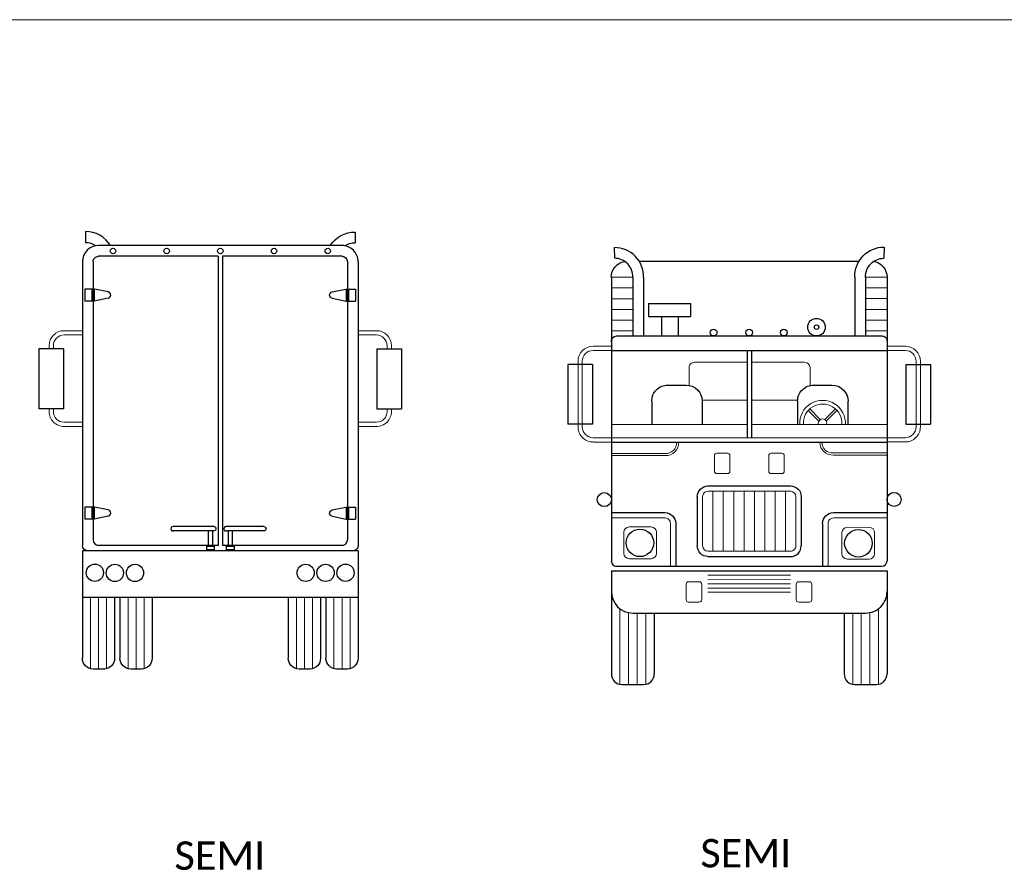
# Model space of a CAD drawing. Extents: x 3480 to 4622, y 4336 to 4703.
# Tile 22 of 33: x 4048 to 4079, y 4609 to 4635. Entities that reach past the tile are written whole.
import ezdxf

# ---------------------------------------------------------------- set-up
doc = ezdxf.new("R2010")
doc.units = 0
doc.header["$MEASUREMENT"] = 0
doc.layers.add('P_MISC_NoPlot', color=7, linetype='Continuous', lineweight=18, plot=False)
doc.layers.add('P_MISC_TXT', color=7, linetype='Continuous')
doc.styles.add('CalibriLight', font='calibril.ttf')

# ---------------------------------------------------------------- blocks, each defined once
blk = doc.blocks.new('Semi - back')
at = {"layer": 'P_MISC_TXT', "linetype": 'Continuous', "lineweight": 30}
for p, q in [((-0.4158, 1.3489), (-0.4154, 1.3144)), ((0.4159, 1.3475), (0.4155, 1.3144)), ((0.3747, 1.3058), (-0.3756, 1.3058)), ((-0.4249, 1.2562), (-0.4249, 1.0585)), ((0.4251, 1.2561), (0.4251, 1.0584)), ((-0.4249, 1.0585), (-0.425, 0.3813)), ((0.4251, 1.0584), (0.425, 0.3812)), ((0.425, 0.3647), (-0.425, 0.3647)), ((-0.425, 0.3647), (-0.425, 0.2206)), ((0.425, 0.3647), (0.425, 0.2205)), ((-0.425, 0.2868), (-0.425, 0.0331)), ((0.425, 0.2868), (0.425, 0.0331)), ((0.425, 0.2205), (-0.425, 0.2206)), ((-0.3257, 0.2206), (-0.3257, 0.0331)), ((-0.3091, 0.2206), (-0.3091, 0.0331)), ((-0.2098, 0.2206), (-0.2098, 0.0331)), ((0.2099, 0.2205), (0.2099, 0.0331)), ((0.3092, 0.2205), (0.3092, 0.0331)), ((0.3257, 0.2205), (0.3257, 0.0331)), ((-0.3561, 0), (-0.3919, 0)), ((-0.2429, 0), (-0.276, 0)), ((0.2761, 0), (0.243, 0)), ((0.3919, 0), (0.3588, 0))]:
    blk.add_line(p, q, dxfattribs=at)
at = {"layer": 'P_MISC_TXT', "linetype": 'Continuous', "lineweight": 25}
for p, q in [((-0.3918, 1.2562), (-0.3918, 0.3978)), ((-0.0066, 1.2727), (-0.3753, 1.2727)), ((-0.0066, 1.2727), (-0.0066, 0.3812)), ((0.0067, 1.2727), (0.0066, 0.3812)), ((0.3754, 1.2727), (0.0067, 1.2727)), ((0.3919, 1.2561), (0.3919, 0.3978)), ((-0.4174, 1.1718), (-0.4174, 1.1348)), ((-0.3879, 1.1718), (-0.4174, 1.1718)), ((-0.3956, 1.1718), (-0.3956, 1.1348)), ((-0.3881, 1.1718), (-0.3881, 1.1348)), ((-0.3455, 1.163), (-0.3878, 1.1718)), ((0.3451, 1.163), (0.3874, 1.1719)), ((0.3876, 1.1719), (0.417, 1.1719)), ((0.3877, 1.1719), (0.3877, 1.1348)), ((0.3952, 1.1719), (0.3952, 1.1348)), ((0.417, 1.1719), (0.417, 1.1348)), ((-0.3881, 1.1348), (-0.4174, 1.1348)), ((-0.3455, 1.1436), (-0.3881, 1.1348)), ((0.3451, 1.1436), (0.3877, 1.1348)), ((0.3877, 1.1348), (0.417, 1.1348)), ((-0.5587, 0.9874), (-0.5588, 0.8027)), ((-0.4829, 0.9874), (-0.5587, 0.9874)), ((-0.4829, 0.9874), (-0.4829, 0.8027)), ((0.483, 0.9874), (0.483, 0.8027)), ((0.483, 0.9874), (0.5588, 0.9874)), ((0.5588, 0.9874), (0.5589, 0.8027)), ((-0.4829, 0.8027), (-0.5588, 0.8027)), ((0.483, 0.8027), (0.5589, 0.8027)), ((-0.4174, 0.4996), (-0.4174, 0.4625)), ((-0.3879, 0.4996), (-0.4174, 0.4996)), ((-0.3956, 0.4996), (-0.3956, 0.4625)), ((-0.3881, 0.4996), (-0.3881, 0.4625)), ((-0.3455, 0.4908), (-0.3878, 0.4996)), ((0.3451, 0.4905), (0.3874, 0.4993)), ((0.3876, 0.4993), (0.417, 0.4993)), ((0.3877, 0.4993), (0.3877, 0.4622)), ((0.3952, 0.4993), (0.3952, 0.4622)), ((0.417, 0.4993), (0.417, 0.4622)), ((-0.3881, 0.4625), (-0.4174, 0.4625)), ((-0.3455, 0.4714), (-0.3881, 0.4625)), ((0.3451, 0.4711), (0.3877, 0.4622)), ((0.3877, 0.4622), (0.417, 0.4622)), ((-0.0188, 0.4394), (-0.145, 0.4394)), ((-0.0184, 0.4259), (-0.145, 0.4259)), ((-0.0369, 0.4259), (-0.0369, 0.379)), ((-0.0234, 0.4259), (-0.0234, 0.379)), ((0.1349, 0.4394), (0.0174, 0.4394)), ((0.1349, 0.4259), (0.0189, 0.4259)), ((0.0248, 0.4259), (0.0248, 0.3786)), ((0.0371, 0.4259), (0.0371, 0.3783)), ((-0.0066, 0.3812), (-0.3753, 0.3813)), ((0.3754, 0.3812), (0.0066, 0.3812))]:
    blk.add_line(p, q, dxfattribs=at)
at = {"layer": 'P_MISC_TXT', "linetype": 'Continuous', "lineweight": 15}
for p, q in [((-0.4249, 1.0434), (-0.4812, 1.0434)), ((0.4251, 1.0434), (0.4814, 1.0434)), ((-0.4249, 1.0302), (-0.4812, 1.0302)), ((0.4251, 1.0302), (0.4814, 1.0302)), ((-0.5276, 0.9971), (-0.5276, 0.9871)), ((-0.5143, 0.9971), (-0.5143, 0.9871)), ((0.5145, 0.9971), (0.5145, 0.9875)), ((0.5277, 0.9971), (0.5277, 0.9875)), ((-0.5276, 0.8022), (-0.5276, 0.7943)), ((-0.5144, 0.8026), (-0.5144, 0.7943)), ((0.5145, 0.8022), (0.5145, 0.7943)), ((0.5277, 0.8022), (0.5277, 0.7943)), ((-0.425, 0.7612), (-0.4813, 0.7612)), ((0.4251, 0.7612), (0.4814, 0.7612)), ((-0.425, 0.748), (-0.4813, 0.748)), ((0.4251, 0.7479), (0.4814, 0.7479)), ((-0.4002, 0.222), (-0.4002, 0.0013)), ((-0.3753, 0.2206), (-0.3753, 0.0008)), ((-0.3505, 0.2206), (-0.3505, 0.0017)), ((-0.2843, 0.2206), (-0.2843, 0.0008)), ((-0.2595, 0.2206), (-0.2595, 0.0008)), ((-0.2346, 0.2206), (-0.2346, 0.0008)), ((0.2347, 0.2205), (0.2347, 0.0017)), ((0.2595, 0.2205), (0.2595, 0.0017)), ((0.2843, 0.2205), (0.2843, 0.0012)), ((0.3505, 0.2205), (0.3505, 0.0004)), ((0.3754, 0.2205), (0.3754, 0.0004)), ((0.4002, 0.2205), (0.4002, 0.0026))]:
    blk.add_line(p, q, dxfattribs=at)
at = {"layer": 'P_MISC_TXT', "linetype": 'Continuous', "lineweight": 25, "flags": 128}
for points in [[(-0.0417, 0.3679), (-0.0417, 0.379), (-0.0184, 0.379), (-0.0184, 0.3679), (-0.0417, 0.3679)], [(0.0192, 0.3675), (0.0192, 0.3786), (0.0425, 0.3786), (0.0425, 0.3675), (0.0192, 0.3675)]]:
    blk.add_lwpolyline(points, close=True, dxfattribs=at)
at = {"layer": 'P_MISC_TXT', "linetype": 'Continuous', "lineweight": 25}
for centre, radius in [((-0.3306, 1.289), 0.00836), ((-0.1651, 1.289), 0.00836), ((0.0004, 1.289), 0.00836), ((0.1659, 1.289), 0.00836), ((0.3314, 1.289), 0.00836), ((-0.3864, 0.2968), 0.0266), ((-0.3248, 0.2963), 0.0266), ((-0.2627, 0.2963), 0.0266), ((0.2633, 0.2965), 0.0266), ((0.3248, 0.2965), 0.0266), ((0.3862, 0.2968), 0.0266)]:
    blk.add_circle(centre, radius, dxfattribs=at)
at = {"layer": 'P_MISC_TXT', "linetype": 'Continuous', "lineweight": 30}
for centre, radius, start, end in [((-0.4146, 1.2599), 0.089, 31.0166, 90.7855), ((-0.3753, 1.2562), 0.0497, 90.2979, 180.0028), ((-0.4146, 1.2585), 0.0559, 56.5355, 90.7926), ((0.3754, 1.2561), 0.0497, 359.9991, 90.8024)]:
    blk.add_arc(centre, radius, start, end, dxfattribs=at)
at = {"layer": 'P_MISC_TXT', "linetype": 'Continuous', "lineweight": 30, "extrusion": (0, 0, -1)}
for centre, radius, start, end in [((-0.4147, 1.2585), 0.089, 32.1694, 90.7769), ((-0.4147, 1.2585), 0.0559, 56.3542, 90.7756), ((0.4084, 0.3813), 0.0166, 270.0028, 0.0026), ((-0.4085, 0.3812), 0.0166, 180.0026, 270.0027), ((0.3919, 0.0331), 0.0331, 270, 0), ((0.3588, 0.0331), 0.0331, 180, 270), ((0.276, 0.0331), 0.0331, 270, 0), ((0.2429, 0.0331), 0.0331, 180, 270), ((-0.243, 0.0331), 0.0331, 270, 0), ((-0.2761, 0.0331), 0.0331, 180, 270), ((-0.3588, 0.0331), 0.0331, 270, 0), ((-0.3919, 0.0331), 0.0331, 180, 270)]:
    blk.add_arc(centre, radius, start, end, dxfattribs=at)
at = {"layer": 'P_MISC_TXT', "linetype": 'Continuous', "lineweight": 25, "extrusion": (0, 0, -1)}
for centre, radius, start, end in [((0.3753, 1.2562), 0.0166, 0, 90.003), ((-0.3754, 1.2561), 0.0166, 90.003, 180), ((-0.3471, 1.1533), 0.00991, 281.6993, 78.2616), ((-0.3471, 0.4808), 0.00991, 281.6993, 78.2616), ((0.0204, 0.4326), 0.00698, 103.2108, 253.8408), ((-0.1348, 0.4326), 0.00675, 90.6886, 269.3395)]:
    blk.add_arc(centre, radius, start, end, dxfattribs=at)
at = {"layer": 'P_MISC_TXT', "linetype": 'Continuous', "lineweight": 25}
for centre, radius, start, end in [((-0.3475, 1.1533), 0.00991, 281.6993, 78.2616), ((-0.3475, 0.4811), 0.00991, 281.6993, 78.2616), ((-0.1459, 0.4327), 0.0068, 82.9717, 277.0283), ((0.0178, 0.4326), 0.0068, 92.7027, 279.3021), ((-0.3753, 0.3978), 0.0166, 180, 269.9974), ((0.3754, 0.3978), 0.0166, 269.9973, 0)]:
    blk.add_arc(centre, radius, start, end, dxfattribs=at)
at = {"layer": 'P_MISC_TXT', "linetype": 'Continuous', "lineweight": 15}
for centre, radius, start, end in [((-0.4812, 0.9971), 0.0463, 90, 179.9962), ((-0.4812, 0.9971), 0.0331, 90, 179.9955), ((0.4814, 0.7943), 0.0331, 270, 0.0041), ((0.4814, 0.7943), 0.0463, 270, 0.0038)]:
    blk.add_arc(centre, radius, start, end, dxfattribs=at)
at = {"layer": 'P_MISC_TXT', "linetype": 'Continuous', "lineweight": 15, "extrusion": (0, 0, -1)}
for centre, radius, start, end in [((-0.4814, 0.9971), 0.0463, 90, 179.9962), ((-0.4814, 0.9971), 0.0331, 90, 179.9955), ((0.4813, 0.7943), 0.0463, 270, 0.0038), ((0.4813, 0.7943), 0.0331, 270, 0.0041)]:
    blk.add_arc(centre, radius, start, end, dxfattribs=at)
blk = doc.blocks.new('Semi - front')
at = {"layer": 'P_MISC_TXT', "linetype": 'Continuous', "lineweight": 25}
for p, q in [((-0.4159, 1.3475), (-0.4155, 1.3144)), ((0.4158, 1.3489), (0.4154, 1.3144)), ((-0.3588, 1.2561), (-0.3588, 1.075)), ((-0.3257, 1.2561), (-0.3257, 1.075)), ((0.3256, 1.2562), (0.3256, 1.075)), ((0.3587, 1.2562), (0.3587, 1.075)), ((-0.31, 1.1752), (-0.1805, 1.1752)), ((-0.31, 1.1752), (-0.31, 1.1348)), ((-0.1805, 1.1752), (-0.1805, 1.1348)), ((-0.31, 1.1348), (-0.1805, 1.1348)), ((-0.2707, 1.1348), (-0.2707, 1.075)), ((-0.2194, 1.1348), (-0.2194, 1.075)), ((-0.425, 1.0302), (0.4249, 1.0302)), ((-0.0066, 1.0302), (-0.0066, 0.7612)), ((0.0066, 1.0302), (0.0066, 0.7612)), ((-0.5588, 0.9874), (-0.5589, 0.8027)), ((-0.483, 0.9874), (-0.5588, 0.9874)), ((-0.483, 0.9874), (-0.483, 0.8027)), ((0.4829, 0.9874), (0.4829, 0.8027)), ((0.4829, 0.9874), (0.5587, 0.9874)), ((0.5587, 0.9874), (0.5588, 0.8027)), ((-0.2508, 0.9235), (-0.1948, 0.9235)), ((0.1989, 0.9236), (0.2549, 0.9236)), ((-0.3004, 0.8739), (-0.3004, 0.8017)), ((-0.1452, 0.8739), (-0.1452, 0.8017)), ((0.1493, 0.8739), (0.1493, 0.8017)), ((0.3045, 0.8739), (0.3045, 0.8017)), ((-0.483, 0.8027), (-0.5589, 0.8027)), ((0.4829, 0.8027), (0.5588, 0.8027)), ((-0.425, 0.7472), (0.425, 0.7473)), ((-0.1271, 0.6125), (0.127, 0.6125)), ((-0.1602, 0.5794), (-0.1602, 0.4278)), ((0.1601, 0.5794), (0.1602, 0.4278)), ((-0.425, 0.5302), (-0.2595, 0.5302)), ((0.2595, 0.5302), (0.425, 0.5302)), ((-0.2264, 0.4971), (-0.2264, 0.3647)), ((0.2264, 0.4971), (0.2264, 0.3647)), ((-0.1271, 0.3947), (0.1271, 0.3947))]:
    blk.add_line(p, q, dxfattribs=at)
at = {"layer": 'P_MISC_TXT', "linetype": 'Continuous', "lineweight": 30}
for p, q in [((-0.3401, 1.3058), (0.3395, 1.3058)), ((-0.425, 1.2561), (-0.425, 1.0584)), ((0.425, 1.2562), (0.425, 1.0585)), ((-0.4085, 1.075), (0.4084, 1.075)), ((-0.425, 1.0584), (-0.425, 0.3812)), ((0.4249, 1.0585), (0.425, 0.3813)), ((-0.4085, 0.3647), (0.4084, 0.3647)), ((-0.425, 0.3504), (0.425, 0.3504)), ((-0.425, 0.3504), (-0.425, 0.2867)), ((0.425, 0.3504), (0.425, 0.2868)), ((-0.425, 0.2868), (-0.425, 0.0331)), ((0.425, 0.2868), (0.425, 0.0331)), ((-0.3588, 0.2205), (0.3588, 0.2206)), ((-0.2926, 0.2205), (-0.2926, 0.0331)), ((0.2926, 0.2206), (0.2926, 0.0331)), ((-0.3919, 0), (-0.3257, 0)), ((0.3257, 0), (0.3919, 0))]:
    blk.add_line(p, q, dxfattribs=at)
at = {"layer": 'P_MISC_TXT', "linetype": 'Continuous', "lineweight": 15}
for p, q in [((-0.3588, 1.2561), (-0.425, 1.2561)), ((0.3587, 1.2562), (0.425, 1.2562)), ((-0.3588, 1.223), (-0.425, 1.223)), ((0.3587, 1.2231), (0.425, 1.2231)), ((-0.3588, 1.1899), (-0.425, 1.1899)), ((0.3587, 1.19), (0.425, 1.19)), ((-0.3588, 1.1568), (-0.425, 1.1568)), ((0.3587, 1.1569), (0.425, 1.1569)), ((-0.3588, 1.1237), (-0.425, 1.1237)), ((0.3587, 1.1238), (0.425, 1.1238)), ((-0.3588, 1.0906), (-0.425, 1.0906)), ((0.3587, 1.0907), (0.425, 1.0907)), ((-0.425, 1.0434), (-0.4814, 1.0434)), ((0.4249, 1.0434), (0.4813, 1.0434)), ((-0.425, 1.0302), (-0.4814, 1.0302)), ((0.4249, 1.0302), (0.4813, 1.0302)), ((-0.5277, 0.9971), (-0.5277, 0.7943)), ((-0.5145, 0.9971), (-0.5145, 0.7943)), ((-0.1854, 0.9772), (-0.1854, 0.9218)), ((-0.1689, 0.9938), (-0.0067, 0.9938)), ((0.0062, 0.9938), (0.1709, 0.9938)), ((0.1875, 0.9773), (0.1875, 0.9218)), ((0.5144, 0.9971), (0.5144, 0.7943)), ((0.5276, 0.9971), (0.5276, 0.7943)), ((-0.1452, 0.8773), (-0.0062, 0.8773)), ((0.0067, 0.8773), (0.1493, 0.8773)), ((0.2328, 0.8171), (0.2657, 0.8501)), ((0.2144, 0.8125), (0.1818, 0.8451)), ((0.219, 0.8172), (0.1864, 0.8498)), ((0.2374, 0.8124), (0.2704, 0.8454)), ((-0.425, 0.8016), (-0.0066, 0.8017)), ((0.0066, 0.8017), (0.425, 0.8017)), ((-0.4251, 0.7612), (-0.4814, 0.7612)), ((-0.425, 0.7612), (0.425, 0.7612)), ((0.425, 0.7612), (0.4813, 0.7612)), ((-0.4251, 0.7479), (-0.4814, 0.7479)), ((0.425, 0.748), (0.4813, 0.748)), ((-0.425, 0.7126), (-0.2595, 0.7126)), ((-0.425, 0.706), (-0.2595, 0.706)), ((-0.1073, 0.6578), (-0.1073, 0.7058)), ((-0.0998, 0.7133), (-0.0668, 0.7133)), ((-0.0594, 0.6578), (-0.0594, 0.7059)), ((0.0603, 0.6578), (0.0603, 0.7059)), ((0.0677, 0.7133), (0.1007, 0.7133)), ((0.1082, 0.6578), (0.1082, 0.7059)), ((0.2595, 0.7143), (0.425, 0.7143)), ((0.2595, 0.7077), (0.425, 0.7077)), ((-0.0998, 0.6504), (-0.0668, 0.6504)), ((0.0677, 0.6504), (0.1007, 0.6504)), ((-0.1437, 0.5794), (-0.1437, 0.4278)), ((-0.1271, 0.596), (0.1271, 0.596)), ((-0.1118, 0.596), (-0.1117, 0.4112)), ((-0.0799, 0.596), (-0.0798, 0.4112)), ((-0.0479, 0.596), (-0.0479, 0.4112)), ((-0.016, 0.596), (-0.016, 0.4112)), ((0.0159, 0.596), (0.0159, 0.4112)), ((0.0478, 0.596), (0.0478, 0.4112)), ((0.0797, 0.596), (0.0797, 0.4112)), ((0.1116, 0.596), (0.1116, 0.4112)), ((0.1436, 0.5794), (0.1436, 0.4278)), ((-0.425, 0.5136), (-0.2595, 0.5136)), ((-0.37, 0.486), (-0.3025, 0.4861)), ((-0.243, 0.4971), (-0.243, 0.3647)), ((0.2429, 0.4971), (0.2429, 0.3647)), ((0.2595, 0.5137), (0.425, 0.5137)), ((-0.3865, 0.4695), (-0.3865, 0.4046)), ((-0.286, 0.4695), (-0.286, 0.4046)), ((0.2859, 0.4685), (0.2856, 0.4036)), ((0.37, 0.4846), (0.3025, 0.4849)), ((0.3865, 0.468), (0.3862, 0.4031)), ((-0.1271, 0.4112), (0.1271, 0.4112)), ((-0.37, 0.3881), (-0.3025, 0.3881)), ((0.3695, 0.3866), (0.3021, 0.3869)), ((-0.1271, 0.3369), (0.1271, 0.3369)), ((-0.1943, 0.2615), (-0.1943, 0.3096)), ((-0.1869, 0.317), (-0.1539, 0.317)), ((-0.1465, 0.2615), (-0.1465, 0.3096)), ((-0.1271, 0.3234), (0.1271, 0.3235)), ((-0.1271, 0.3105), (0.1271, 0.3105)), ((0.1451, 0.2615), (0.1451, 0.3096)), ((0.1525, 0.317), (0.1855, 0.317)), ((0.193, 0.2615), (0.193, 0.3096)), ((-0.1271, 0.2975), (0.1271, 0.2976)), ((-0.1271, 0.2846), (0.1271, 0.2846)), ((-0.1869, 0.2541), (-0.1539, 0.2541)), ((0.1525, 0.2541), (0.1855, 0.2541)), ((-0.3985, 0.2324), (-0.3985, 0.0009)), ((-0.3721, 0.2205), (-0.3721, 0)), ((-0.3456, 0.2205), (-0.3456, 0)), ((-0.3191, 0.2205), (-0.3191, 0.0009)), ((0.3191, 0.2206), (0.3191, 0.0022)), ((0.3455, 0.2206), (0.3455, 0)), ((0.372, 0.2206), (0.372, 0)), ((0.3985, 0.2337), (0.3985, 0.0022))]:
    blk.add_line(p, q, dxfattribs=at)
at = {"layer": 'P_MISC_TXT', "linetype": 'Continuous', "lineweight": 25}
for centre, radius in [((0.2075, 1.1021), 0.0271), ((-0.1097, 1.0853), 0.0103), ((0.0001, 1.0853), 0.0103), ((0.1068, 1.0853), 0.0103), ((-0.4466, 0.5702), 0.0216), ((0.4465, 0.5708), 0.0216), ((-0.3368, 0.4369), 0.0424), ((0.3366, 0.4356), 0.0424)]:
    blk.add_circle(centre, radius, dxfattribs=at)
at = {"layer": 'P_MISC_TXT', "linetype": 'Continuous', "lineweight": 30}
blk.add_circle((0.2075, 1.1021), 0.00674, dxfattribs=at)
at = {"layer": 'P_MISC_TXT', "linetype": 'Continuous', "lineweight": 25}
for centre, radius, start, end in [((-0.4147, 1.2585), 0.089, 357.6117, 90.7758), ((-0.4147, 1.2585), 0.0559, 357.6117, 90.7758), ((0.1271, 0.4278), 0.0331, 270.0026, 0.0035)]:
    blk.add_arc(centre, radius, start, end, dxfattribs=at)
at = {"layer": 'P_MISC_TXT', "linetype": 'Continuous', "lineweight": 25, "extrusion": (0, 0, -1)}
for centre, radius, start, end in [((-0.4146, 1.2599), 0.089, 357.6117, 90.7758), ((-0.4146, 1.2585), 0.0559, 357.6117, 90.7758), ((0.2508, 0.8739), 0.0497, 359.998, 90), ((0.1948, 0.8739), 0.0497, 90, 179.998), ((-0.1989, 0.8739), 0.0497, 359.998, 90), ((-0.2549, 0.8739), 0.0497, 90, 179.998), ((0.1271, 0.5794), 0.0331, 359.9968, 89.9974), ((-0.1271, 0.5794), 0.0331, 89.9973, 179.9968), ((0.2595, 0.4971), 0.0331, 89.9968, 179.9971), ((-0.2595, 0.4971), 0.0331, 359.997, 89.9972), ((0.1271, 0.4278), 0.0331, 269.9973, 359.9965)]:
    blk.add_arc(centre, radius, start, end, dxfattribs=at)
at = {"layer": 'P_MISC_TXT', "linetype": 'Continuous', "lineweight": 30, "extrusion": (0, 0, -1)}
for centre, radius, start, end in [((0.3754, 1.2561), 0.0497, 0, 80.4507), ((-0.3753, 1.2562), 0.0497, 96.1901, 180), ((0.4085, 1.0584), 0.0166, 359.9973, 89.9972), ((-0.4084, 1.0585), 0.0166, 89.9973, 179.9973)]:
    blk.add_arc(centre, radius, start, end, dxfattribs=at)
at = {"layer": 'P_MISC_TXT', "linetype": 'Continuous', "lineweight": 15}
for centre, radius, start, end in [((-0.4814, 0.9971), 0.0463, 90, 179.9962), ((-0.4814, 0.9971), 0.0331, 90, 179.9955), ((0.2262, 0.8057), 0.0706, 356.2902, 183.2819), ((0.2262, 0.8057), 0.0594, 356.2902, 183.2819), ((0.2259, 0.8056), 0.0134, 341.9284, 196.0775), ((0.4813, 0.7943), 0.0331, 270, 0.0041), ((0.4813, 0.7943), 0.0463, 270, 0.0038), ((-0.2568, 0.7454), 0.0395, 266.0845, 2.6369), ((-0.2568, 0.7454), 0.0329, 266.0845, 2.6369), ((0.3025, 0.4684), 0.0166, 89.7372, 179.737), ((0.3699, 0.4681), 0.0166, 359.7374, 89.7368), ((0.1271, 0.4278), 0.0166, 270.0026, 0.0035), ((-0.37, 0.4046), 0.0166, 180.0037, 270.0032), ((-0.3025, 0.4046), 0.0166, 270.0036, 0.0026)]:
    blk.add_arc(centre, radius, start, end, dxfattribs=at)
at = {"layer": 'P_MISC_TXT', "linetype": 'Continuous', "lineweight": 15, "extrusion": (0, 0, -1)}
for centre, radius, start, end in [((-0.4812, 0.9971), 0.0463, 90, 179.9962), ((-0.4812, 0.9971), 0.0331, 90, 179.9955), ((0.1689, 0.9772), 0.0166, 359.9975, 89.9978), ((-0.1709, 0.9773), 0.0166, 89.9978, 179.9975), ((0.4814, 0.7943), 0.0463, 270, 0.0038), ((0.4814, 0.7943), 0.0331, 270, 0.0041), ((-0.2569, 0.7471), 0.0395, 266.3496, 359.9461), ((-0.2569, 0.7471), 0.0329, 266.3496, 359.9461), ((0.0998, 0.7058), 0.00745, 0, 89.997), ((0.0668, 0.7058), 0.00745, 89.9965, 180), ((-0.0677, 0.7059), 0.00745, 0, 89.997), ((-0.1007, 0.7059), 0.00745, 89.9965, 180), ((0.0998, 0.6578), 0.00745, 269.9965, 0), ((0.0668, 0.6578), 0.00745, 180, 269.997), ((-0.0677, 0.6578), 0.00745, 269.9965, 0), ((-0.1007, 0.6578), 0.00745, 180, 269.997), ((0.1271, 0.5794), 0.0166, 359.9968, 89.9974), ((-0.1271, 0.5794), 0.0166, 89.9973, 179.9968), ((0.37, 0.4695), 0.0166, 359.9974, 89.9968), ((0.3025, 0.4695), 0.0166, 89.9972, 179.997), ((0.2595, 0.4971), 0.0166, 89.9968, 179.9971), ((-0.2595, 0.4971), 0.0166, 359.997, 89.9972), ((0.1271, 0.4278), 0.0166, 269.9973, 359.9965), ((-0.3022, 0.4035), 0.0166, 270.2636, 0.2626), ((-0.3696, 0.4032), 0.0166, 180.2637, 270.2632), ((0.1869, 0.3096), 0.00745, 0, 89.997), ((0.1539, 0.3096), 0.00745, 89.9965, 180), ((-0.1525, 0.3096), 0.00745, 0, 89.997), ((-0.1855, 0.3096), 0.00745, 89.9965, 180), ((0.1869, 0.2615), 0.00745, 269.9965, 0), ((0.1539, 0.2615), 0.00745, 180, 269.997), ((-0.1525, 0.2615), 0.00745, 269.9965, 0), ((-0.1855, 0.2615), 0.00745, 180, 269.997)]:
    blk.add_arc(centre, radius, start, end, dxfattribs=at)
at = {"layer": 'P_MISC_TXT', "linetype": 'Continuous', "lineweight": 30}
for centre, radius, start, end in [((-0.4085, 0.3812), 0.0166, 180.0026, 270.0027), ((0.4084, 0.3813), 0.0166, 270.0028, 0.0026), ((-0.3588, 0.2867), 0.0662, 180.0033, 270.0028), ((0.3588, 0.2868), 0.0662, 270.0028, 0.0029), ((-0.3919, 0.0331), 0.0331, 180, 270), ((-0.3257, 0.0331), 0.0331, 270, 0), ((0.3257, 0.0331), 0.0331, 180, 270), ((0.3919, 0.0331), 0.0331, 270, 0)]:
    blk.add_arc(centre, radius, start, end, dxfattribs=at)

msp = doc.modelspace()

# ---------------------------------------------------------------- linework, layer by layer
at = {"layer": 'P_MISC_NoPlot', "flags": 128}
msp.add_lwpolyline([(4019.255, 4634.79), (4081.427, 4634.79)], dxfattribs=at)

# ---------------------------------------------------------------- block references
at = {"xscale": 10, "yscale": 10, "zscale": 10}
for name, p in [('Semi - back', (4054.512, 4614.765)), ('Semi - front', (4070.818, 4614.286))]:
    msp.add_blockref(name, p, dxfattribs=at)

# ---------------------------------------------------------------- texts
at = {"layer": 'P_MISC_TXT', "char_height": 0.875, "width": 6.00256, "attachment_point": 1, "style": 'CalibriLight'}
for insert in [(4053.101, 4609.447), (4069.313, 4609.522)]:
    msp.add_mtext('SEMI', dxfattribs=dict(at, insert=insert))

doc.saveas('drawing.dxf')
